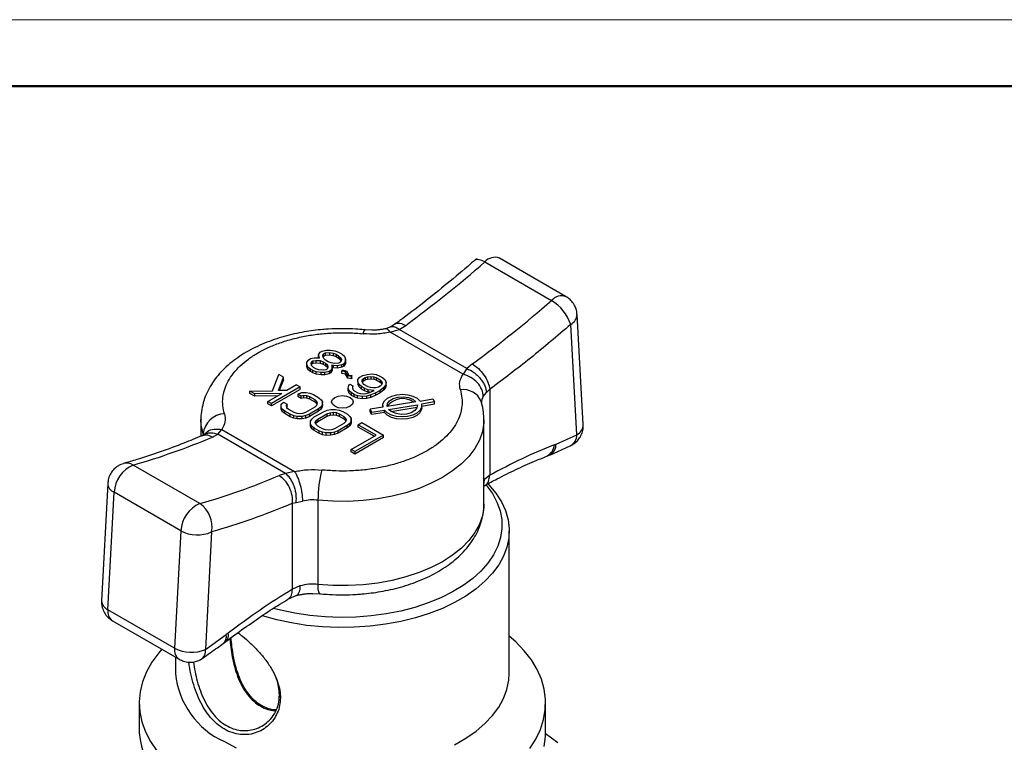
# Model space of a CAD drawing. Header units: millimetres. Extents: x 2470 to 2741, y 1563 to 1755.
# Tile 13 of 14: x 2606 to 2673, y 1705 to 1755. Entities that reach past the tile are written whole.
import ezdxf

# ---------------------------------------------------------------- set-up
doc = ezdxf.new("R2010")
doc.units = ezdxf.units.MM
doc.layers.add('1轮廓实线层', color=7, linetype='Continuous')
doc.layers.add('粗实线层', color=7, linetype='Continuous', lineweight=50)
doc.layers.add('细实线层', color=3, linetype='Continuous', lineweight=18)

msp = doc.modelspace()

# ---------------------------------------------------------------- linework, layer by layer
at = {"layer": '1轮廓实线层', "linetype": 'Continuous', "lineweight": 25}
for p, q in [((2643.283, 1735.816), (2638.687, 1738.469)), ((2637.677, 1738.208), (2642.274, 1735.555)), ((2644.455, 1727.007), (2644.031, 1734.601)), ((2629.889, 1733.51), (2629.434, 1733.533)), ((2631.204, 1733.747), (2630.824, 1733.61)), ((2631.153, 1733.371), (2631.774, 1733.56)), ((2631.476, 1733.917), (2631.201, 1733.745)), ((2631.774, 1733.56), (2632.221, 1733.839)), ((2636.442, 1730.865), (2631.774, 1733.56)), ((2644.018, 1726.311), (2643.594, 1733.905)), ((2636.171, 1730.474), (2631.153, 1733.371)), ((2625.41, 1731.309), (2625.538, 1731.478)), ((2625.538, 1731.478), (2625.664, 1731.551)), ((2625.664, 1731.551), (2625.915, 1731.601)), ((2625.915, 1731.601), (2626.165, 1731.602)), ((2626.165, 1731.602), (2626.29, 1731.579)), ((2626.211, 1731.819), (2626.339, 1731.988)), ((2626.25, 1731.651), (2626.211, 1731.819)), ((2626.211, 1731.656), (2626.211, 1731.819)), ((2626.226, 1731.591), (2626.211, 1731.656)), ((2626.29, 1731.579), (2626.25, 1731.651)), ((2626.25, 1731.586), (2626.25, 1731.651)), ((2626.339, 1731.988), (2626.465, 1732.061)), ((2626.465, 1732.061), (2626.759, 1732.135)), ((2626.501, 1731.7), (2626.545, 1731.869)), ((2626.581, 1731.557), (2626.501, 1731.7)), ((2626.53, 1731.648), (2626.545, 1731.706)), ((2626.545, 1731.869), (2626.672, 1731.942)), ((2626.545, 1731.869), (2626.545, 1731.706)), ((2626.545, 1731.706), (2626.672, 1731.779)), ((2626.704, 1731.437), (2626.581, 1731.557)), ((2626.672, 1731.942), (2626.964, 1731.968)), ((2626.672, 1731.942), (2626.672, 1731.779)), ((2626.672, 1731.779), (2626.964, 1731.805)), ((2626.759, 1732.135), (2627.009, 1732.137)), ((2626.964, 1731.968), (2627.213, 1731.921)), ((2626.964, 1731.968), (2626.964, 1731.805)), ((2626.964, 1731.805), (2627.213, 1731.758)), ((2627.009, 1732.137), (2627.341, 1732.091)), ((2627.213, 1731.921), (2627.42, 1731.85)), ((2627.213, 1731.921), (2627.213, 1731.758)), ((2627.213, 1731.758), (2627.42, 1731.687)), ((2627.341, 1732.091), (2627.59, 1731.996)), ((2627.42, 1731.85), (2627.585, 1731.755)), ((2627.42, 1731.85), (2627.42, 1731.687)), ((2627.42, 1731.687), (2627.585, 1731.592)), ((2627.585, 1731.755), (2627.708, 1731.636)), ((2627.585, 1731.755), (2627.585, 1731.592)), ((2627.585, 1731.592), (2627.708, 1731.472)), ((2627.59, 1731.996), (2627.837, 1731.853)), ((2627.708, 1731.636), (2627.789, 1731.492)), ((2627.708, 1731.636), (2627.708, 1731.472)), ((2627.708, 1731.472), (2627.76, 1731.381)), ((2627.789, 1731.492), (2627.744, 1731.323)), ((2627.837, 1731.853), (2628.001, 1731.71)), ((2628.001, 1731.71), (2628.081, 1731.518)), ((2628.081, 1731.518), (2628.079, 1731.373)), ((2628.081, 1731.354), (2628.081, 1731.518)), ((2625.407, 1731.164), (2625.41, 1731.309)), ((2625.487, 1730.972), (2625.407, 1731.164)), ((2625.407, 1731.001), (2625.407, 1731.164)), ((2625.487, 1730.809), (2625.407, 1731.001)), ((2625.651, 1730.829), (2625.487, 1730.972)), ((2625.487, 1730.809), (2625.487, 1730.972)), ((2625.651, 1730.666), (2625.487, 1730.809)), ((2625.816, 1730.734), (2625.651, 1730.829)), ((2625.651, 1730.666), (2625.651, 1730.829)), ((2625.7, 1731.238), (2625.744, 1731.359)), ((2625.739, 1731.07), (2625.7, 1731.238)), ((2625.723, 1731.138), (2625.744, 1731.196)), ((2625.862, 1730.951), (2625.739, 1731.07)), ((2625.744, 1731.359), (2625.828, 1731.408)), ((2625.744, 1731.359), (2625.744, 1731.196)), ((2625.744, 1731.196), (2625.828, 1731.244)), ((2625.828, 1731.408), (2626.037, 1731.433)), ((2625.828, 1731.408), (2625.828, 1731.244)), ((2625.828, 1731.244), (2626.037, 1731.27)), ((2626.027, 1730.855), (2625.862, 1730.951)), ((2626.234, 1730.784), (2626.027, 1730.855)), ((2626.037, 1731.433), (2626.329, 1731.411)), ((2626.037, 1731.433), (2626.037, 1731.27)), ((2626.037, 1731.27), (2626.329, 1731.247)), ((2626.329, 1731.411), (2626.536, 1731.34)), ((2626.329, 1731.411), (2626.329, 1731.247)), ((2626.329, 1731.247), (2626.536, 1731.176)), ((2626.536, 1731.34), (2626.701, 1731.244)), ((2626.536, 1731.34), (2626.536, 1731.176)), ((2626.536, 1731.176), (2626.701, 1731.081)), ((2626.701, 1731.244), (2626.824, 1731.125)), ((2626.701, 1731.244), (2626.701, 1731.081)), ((2626.701, 1731.081), (2626.824, 1730.962)), ((2626.869, 1731.342), (2626.704, 1731.437)), ((2626.818, 1730.836), (2626.734, 1730.787)), ((2626.862, 1730.957), (2626.818, 1730.836)), ((2626.824, 1731.125), (2626.862, 1730.957)), ((2626.824, 1730.962), (2626.824, 1731.125)), ((2626.824, 1730.962), (2626.839, 1730.893)), ((2627.076, 1731.271), (2626.869, 1731.342)), ((2627.153, 1730.886), (2627.067, 1730.741)), ((2627.326, 1731.224), (2627.076, 1731.271)), ((2627.24, 1731.079), (2627.115, 1731.103)), ((2627.115, 1731.103), (2627.155, 1731.031)), ((2627.155, 1731.031), (2627.153, 1730.886)), ((2627.153, 1730.723), (2627.153, 1730.886)), ((2627.155, 1730.867), (2627.153, 1730.723)), ((2627.155, 1730.867), (2627.155, 1731.031)), ((2627.24, 1730.916), (2627.155, 1730.932)), ((2627.531, 1731.057), (2627.24, 1731.079)), ((2627.24, 1730.916), (2627.24, 1731.079)), ((2627.531, 1730.894), (2627.24, 1730.916)), ((2627.618, 1731.25), (2627.326, 1731.224)), ((2627.824, 1731.131), (2627.531, 1731.057)), ((2627.531, 1730.894), (2627.531, 1731.057)), ((2627.824, 1730.968), (2627.531, 1730.894)), ((2627.744, 1731.323), (2627.618, 1731.25)), ((2627.95, 1731.204), (2627.824, 1731.131)), ((2627.824, 1730.968), (2627.824, 1731.131)), ((2627.95, 1731.041), (2627.824, 1730.968)), ((2628.079, 1731.373), (2627.95, 1731.204)), ((2628.079, 1731.21), (2627.95, 1731.041)), ((2627.95, 1731.041), (2627.95, 1731.204)), ((2628.079, 1731.21), (2628.079, 1731.373)), ((2628.081, 1731.354), (2628.079, 1731.21)), ((2636.442, 1730.865), (2636.171, 1730.474)), ((2636.817, 1731.186), (2636.442, 1730.865)), ((2623.034, 1729.345), (2623.471, 1730.455)), ((2623.451, 1729.348), (2623.801, 1730.264)), ((2623.801, 1730.264), (2623.471, 1730.455)), ((2623.801, 1730.101), (2623.801, 1730.264)), ((2625.816, 1730.57), (2625.651, 1730.666)), ((2626.064, 1730.639), (2625.816, 1730.734)), ((2625.816, 1730.57), (2625.816, 1730.734)), ((2626.064, 1730.476), (2625.816, 1730.57)), ((2626.397, 1730.593), (2626.064, 1730.639)), ((2626.064, 1730.476), (2626.064, 1730.639)), ((2626.397, 1730.43), (2626.064, 1730.476)), ((2626.525, 1730.762), (2626.234, 1730.784)), ((2626.647, 1730.594), (2626.397, 1730.593)), ((2626.397, 1730.43), (2626.397, 1730.593)), ((2626.647, 1730.431), (2626.397, 1730.43)), ((2626.734, 1730.787), (2626.525, 1730.762)), ((2626.94, 1730.668), (2626.647, 1730.594)), ((2626.647, 1730.431), (2626.647, 1730.594)), ((2626.94, 1730.505), (2626.647, 1730.431)), ((2627.067, 1730.741), (2626.94, 1730.668)), ((2626.94, 1730.668), (2626.94, 1730.505)), ((2627.067, 1730.578), (2626.94, 1730.505)), ((2627.067, 1730.578), (2627.067, 1730.741)), ((2627.153, 1730.723), (2627.067, 1730.578)), ((2627.816, 1730.698), (2627.859, 1730.77)), ((2628.065, 1730.651), (2627.816, 1730.698)), ((2627.816, 1730.534), (2627.816, 1730.698)), ((2628.065, 1730.488), (2627.816, 1730.534)), ((2627.859, 1730.77), (2628.15, 1730.7)), ((2628.227, 1730.363), (2628.065, 1730.651)), ((2628.065, 1730.488), (2628.065, 1730.651)), ((2628.227, 1730.2), (2628.065, 1730.488)), ((2628.15, 1730.7), (2628.311, 1730.412)), ((2628.476, 1730.317), (2628.227, 1730.363)), ((2628.227, 1730.2), (2628.227, 1730.363)), ((2628.476, 1730.153), (2628.227, 1730.2)), ((2628.311, 1730.412), (2628.519, 1730.389)), ((2628.519, 1730.389), (2628.476, 1730.317)), ((2628.476, 1730.153), (2628.476, 1730.317)), ((2628.519, 1730.226), (2628.476, 1730.153)), ((2628.519, 1730.226), (2628.519, 1730.389)), ((2628.931, 1730.103), (2629.059, 1730.272)), ((2629.059, 1730.272), (2629.269, 1730.394)), ((2629.222, 1730.081), (2629.307, 1730.177)), ((2629.269, 1730.394), (2629.563, 1730.468)), ((2629.307, 1730.177), (2629.434, 1730.25)), ((2629.307, 1730.014), (2629.307, 1730.177)), ((2629.434, 1730.25), (2629.601, 1730.3)), ((2629.434, 1730.25), (2629.434, 1730.087)), ((2629.434, 1730.087), (2629.601, 1730.136)), ((2629.563, 1730.468), (2629.855, 1730.494)), ((2629.601, 1730.3), (2629.81, 1730.325)), ((2629.601, 1730.3), (2629.601, 1730.136)), ((2629.601, 1730.136), (2629.81, 1730.162)), ((2629.81, 1730.325), (2630.018, 1730.302)), ((2629.81, 1730.325), (2629.81, 1730.162)), ((2629.81, 1730.162), (2630.018, 1730.139)), ((2629.855, 1730.494), (2630.187, 1730.447)), ((2630.018, 1730.302), (2630.184, 1730.255)), ((2630.018, 1730.302), (2630.018, 1730.139)), ((2630.018, 1730.139), (2630.184, 1730.092)), ((2630.184, 1730.255), (2630.473, 1730.088)), ((2630.184, 1730.255), (2630.184, 1730.092)), ((2630.187, 1730.447), (2630.436, 1730.353)), ((2630.436, 1730.353), (2630.642, 1730.234)), ((2630.642, 1730.234), (2630.806, 1730.09)), ((2624.956, 1729.598), (2622.976, 1728.455)), ((2623.801, 1730.101), (2623.513, 1729.348)), ((2624.708, 1729.74), (2624.034, 1729.351)), ((2624.708, 1729.74), (2624.956, 1729.598)), ((2624.956, 1729.434), (2624.956, 1729.598)), ((2628.253, 1729.521), (2628.298, 1729.69)), ((2628.333, 1729.329), (2628.253, 1729.521)), ((2628.253, 1729.358), (2628.253, 1729.521)), ((2628.298, 1729.69), (2628.383, 1729.787)), ((2628.383, 1729.787), (2628.589, 1729.668)), ((2628.589, 1729.668), (2628.545, 1729.547)), ((2628.545, 1729.547), (2628.585, 1729.427)), ((2628.589, 1729.504), (2628.574, 1729.461)), ((2628.589, 1729.504), (2628.589, 1729.668)), ((2628.928, 1729.959), (2628.931, 1730.103)), ((2629.008, 1729.767), (2628.928, 1729.959)), ((2628.928, 1729.959), (2628.928, 1729.795)), ((2629.008, 1729.603), (2628.928, 1729.795)), ((2629.172, 1729.623), (2629.008, 1729.767)), ((2629.008, 1729.603), (2629.008, 1729.767)), ((2629.172, 1729.46), (2629.008, 1729.603)), ((2629.378, 1729.504), (2629.172, 1729.623)), ((2629.172, 1729.46), (2629.172, 1729.623)), ((2629.378, 1729.341), (2629.172, 1729.46)), ((2629.22, 1729.984), (2629.222, 1730.081)), ((2629.26, 1729.864), (2629.22, 1729.984)), ((2629.222, 1730.081), (2629.222, 1729.979)), ((2629.237, 1729.934), (2629.307, 1730.014)), ((2629.341, 1729.769), (2629.26, 1729.864)), ((2629.307, 1730.014), (2629.434, 1730.087)), ((2629.63, 1729.602), (2629.341, 1729.769)), ((2629.627, 1729.409), (2629.378, 1729.504)), ((2629.378, 1729.341), (2629.378, 1729.504)), ((2629.796, 1729.555), (2629.63, 1729.602)), ((2630.004, 1729.532), (2629.796, 1729.555)), ((2630.171, 1729.533), (2630.004, 1729.532)), ((2630.338, 1729.582), (2630.171, 1729.533)), ((2630.184, 1730.092), (2630.473, 1729.925)), ((2630.465, 1729.655), (2630.338, 1729.582)), ((2630.713, 1729.56), (2630.459, 1729.366)), ((2630.55, 1729.752), (2630.465, 1729.655)), ((2630.473, 1730.088), (2630.554, 1729.993)), ((2630.473, 1730.088), (2630.473, 1729.925)), ((2630.473, 1729.925), (2630.554, 1729.829)), ((2630.594, 1729.872), (2630.55, 1729.752)), ((2630.554, 1729.993), (2630.594, 1729.872)), ((2630.554, 1729.993), (2630.554, 1729.829)), ((2630.554, 1729.829), (2630.566, 1729.795)), ((2630.841, 1729.73), (2630.713, 1729.56)), ((2630.841, 1729.566), (2630.713, 1729.397)), ((2630.713, 1729.397), (2630.713, 1729.56)), ((2630.806, 1730.09), (2630.886, 1729.898)), ((2630.886, 1729.898), (2630.841, 1729.73)), ((2630.886, 1729.735), (2630.841, 1729.566)), ((2630.841, 1729.566), (2630.841, 1729.73)), ((2630.886, 1729.735), (2630.886, 1729.898)), ((2637.801, 1729.228), (2638.02, 1729.442)), ((2638.02, 1729.442), (2638.02, 1723.526)), ((2621.491, 1729.312), (2623.034, 1729.345)), ((2621.821, 1729.121), (2621.491, 1729.312)), ((2621.491, 1729.149), (2621.491, 1729.312)), ((2621.821, 1728.958), (2621.491, 1729.149)), ((2623.697, 1729.157), (2621.821, 1729.121)), ((2621.821, 1728.958), (2621.821, 1729.121)), ((2623.405, 1728.988), (2621.821, 1728.958)), ((2622.728, 1728.597), (2623.697, 1729.157)), ((2624.956, 1729.434), (2622.976, 1728.291)), ((2624.034, 1729.351), (2623.451, 1729.348)), ((2624.78, 1729.115), (2625.032, 1729.213)), ((2625.028, 1728.972), (2624.78, 1729.115)), ((2624.78, 1729.115), (2624.78, 1728.952)), ((2625.028, 1728.809), (2624.78, 1728.952)), ((2625.195, 1729.022), (2625.028, 1728.972)), ((2625.028, 1728.809), (2625.028, 1728.972)), ((2625.195, 1728.858), (2625.028, 1728.809)), ((2625.032, 1729.213), (2625.366, 1729.215)), ((2625.403, 1728.999), (2625.195, 1729.022)), ((2625.195, 1728.858), (2625.195, 1729.022)), ((2625.403, 1728.835), (2625.195, 1728.858)), ((2625.366, 1729.215), (2625.615, 1729.168)), ((2625.61, 1728.928), (2625.403, 1728.999)), ((2625.403, 1728.835), (2625.403, 1728.999)), ((2625.61, 1728.764), (2625.403, 1728.835)), ((2625.982, 1728.713), (2625.61, 1728.928)), ((2625.61, 1728.764), (2625.61, 1728.928)), ((2625.982, 1728.55), (2625.61, 1728.764)), ((2625.615, 1729.168), (2625.863, 1729.074)), ((2625.863, 1729.074), (2626.234, 1728.859)), ((2626.234, 1728.859), (2626.399, 1728.716)), ((2628.333, 1729.166), (2628.253, 1729.358)), ((2628.497, 1729.186), (2628.333, 1729.329)), ((2628.333, 1729.166), (2628.333, 1729.329)), ((2628.497, 1729.023), (2628.333, 1729.166)), ((2628.662, 1729.091), (2628.497, 1729.186)), ((2628.497, 1729.023), (2628.497, 1729.186)), ((2628.662, 1728.927), (2628.497, 1729.023)), ((2628.585, 1729.427), (2628.667, 1729.331)), ((2628.911, 1728.996), (2628.662, 1729.091)), ((2628.662, 1728.927), (2628.662, 1729.091)), ((2628.911, 1728.833), (2628.662, 1728.927)), ((2628.667, 1729.331), (2628.914, 1729.188)), ((2629.243, 1728.95), (2628.911, 1728.996)), ((2628.911, 1728.833), (2628.911, 1728.996)), ((2629.243, 1728.787), (2628.911, 1728.833)), ((2628.914, 1729.188), (2629.08, 1729.141)), ((2629.08, 1729.141), (2629.288, 1729.119)), ((2629.535, 1728.976), (2629.243, 1728.95)), ((2629.243, 1728.787), (2629.243, 1728.95)), ((2629.535, 1728.812), (2629.243, 1728.787)), ((2629.288, 1729.119), (2629.497, 1729.144)), ((2629.627, 1729.246), (2629.378, 1729.341)), ((2629.497, 1729.144), (2629.664, 1729.193)), ((2629.828, 1729.05), (2629.535, 1728.976)), ((2629.535, 1728.812), (2629.535, 1728.976)), ((2629.828, 1728.886), (2629.535, 1728.812)), ((2630.043, 1729.364), (2629.627, 1729.409)), ((2629.627, 1729.246), (2629.627, 1729.409)), ((2629.758, 1729.232), (2629.627, 1729.246)), ((2629.664, 1729.193), (2629.958, 1729.315)), ((2630.165, 1729.196), (2629.828, 1729.05)), ((2629.828, 1728.886), (2629.828, 1729.05)), ((2630.165, 1729.033), (2629.828, 1728.886)), ((2629.958, 1729.315), (2630.043, 1729.364)), ((2630.459, 1729.366), (2630.165, 1729.196)), ((2630.459, 1729.203), (2630.165, 1729.033)), ((2630.165, 1729.033), (2630.165, 1729.196)), ((2630.713, 1729.397), (2630.459, 1729.203)), ((2630.459, 1729.203), (2630.459, 1729.366)), ((2633.215, 1728.631), (2634.095, 1728.776)), ((2634.095, 1728.776), (2634.197, 1728.571)), ((2637.569, 1728.936), (2637.801, 1729.228)), ((2622.976, 1728.455), (2622.728, 1728.597)), ((2622.728, 1728.434), (2622.728, 1728.597)), ((2622.976, 1728.291), (2622.728, 1728.434)), ((2622.976, 1728.291), (2622.976, 1728.455)), ((2623.638, 1728.218), (2623.642, 1728.411)), ((2623.719, 1728.074), (2623.638, 1728.218)), ((2623.638, 1728.055), (2623.638, 1728.218)), ((2623.642, 1728.411), (2623.811, 1728.556)), ((2623.811, 1728.556), (2624.059, 1728.413)), ((2624.059, 1728.413), (2623.974, 1728.316)), ((2623.974, 1728.316), (2624.013, 1728.196)), ((2624.059, 1728.25), (2624.013, 1728.197)), ((2624.013, 1728.196), (2624.136, 1728.077)), ((2624.059, 1728.25), (2624.059, 1728.413)), ((2625.341, 1727.867), (2625.973, 1728.232)), ((2626.22, 1728.089), (2625.588, 1727.725)), ((2625.973, 1728.232), (2626.1, 1728.353)), ((2626.105, 1728.594), (2625.982, 1728.713)), ((2625.982, 1728.55), (2625.982, 1728.713)), ((2626.105, 1728.431), (2625.982, 1728.55)), ((2626.1, 1728.353), (2626.144, 1728.474)), ((2626.144, 1728.474), (2626.105, 1728.594)), ((2626.105, 1728.431), (2626.105, 1728.594)), ((2626.116, 1728.396), (2626.105, 1728.431)), ((2626.39, 1728.235), (2626.22, 1728.089)), ((2626.22, 1727.926), (2626.22, 1728.089)), ((2626.476, 1728.38), (2626.39, 1728.235)), ((2626.39, 1728.071), (2626.39, 1728.235)), ((2626.476, 1728.216), (2626.39, 1728.071)), ((2626.399, 1728.716), (2626.479, 1728.572)), ((2626.479, 1728.572), (2626.476, 1728.38)), ((2626.479, 1728.409), (2626.476, 1728.216)), ((2626.476, 1728.216), (2626.476, 1728.38)), ((2626.479, 1728.409), (2626.479, 1728.572)), ((2630.649, 1728.208), (2629.768, 1728.063)), ((2630.636, 1728.317), (2630.636, 1728.206)), ((2632.923, 1728.583), (2630.941, 1728.256)), ((2631.042, 1728.051), (2633.025, 1728.378)), ((2631.202, 1727.914), (2633.014, 1728.213)), ((2633.025, 1728.256), (2633.025, 1728.378)), ((2634.197, 1728.571), (2633.316, 1728.426)), ((2634.197, 1728.408), (2633.33, 1728.265)), ((2633.33, 1728.154), (2633.33, 1728.317)), ((2634.197, 1728.408), (2634.197, 1728.571)), ((2623.719, 1727.911), (2623.638, 1728.055)), ((2623.883, 1727.931), (2623.719, 1728.074)), ((2623.719, 1727.911), (2623.719, 1728.074)), ((2623.883, 1727.767), (2623.719, 1727.911)), ((2624.255, 1727.716), (2623.883, 1727.931)), ((2623.883, 1727.767), (2623.883, 1727.931)), ((2624.255, 1727.553), (2623.883, 1727.767)), ((2624.136, 1728.077), (2624.507, 1727.862)), ((2624.503, 1727.622), (2624.255, 1727.716)), ((2624.255, 1727.553), (2624.255, 1727.716)), ((2624.503, 1727.458), (2624.255, 1727.553)), ((2624.752, 1727.575), (2624.503, 1727.622)), ((2624.503, 1727.458), (2624.503, 1727.622)), ((2624.752, 1727.412), (2624.503, 1727.458)), ((2624.507, 1727.862), (2624.714, 1727.791)), ((2624.714, 1727.791), (2624.922, 1727.769)), ((2625.086, 1727.577), (2624.752, 1727.575)), ((2624.752, 1727.412), (2624.752, 1727.575)), ((2625.086, 1727.414), (2624.752, 1727.412)), ((2624.922, 1727.769), (2625.131, 1727.794)), ((2625.337, 1727.627), (2625.086, 1727.577)), ((2625.086, 1727.414), (2625.086, 1727.577)), ((2625.337, 1727.463), (2625.086, 1727.414)), ((2625.131, 1727.794), (2625.341, 1727.867)), ((2625.588, 1727.725), (2625.337, 1727.627)), ((2625.337, 1727.463), (2625.337, 1727.627)), ((2625.588, 1727.561), (2625.337, 1727.463)), ((2626.22, 1727.926), (2625.588, 1727.561)), ((2625.588, 1727.561), (2625.588, 1727.725)), ((2625.749, 1727.389), (2625.918, 1727.534)), ((2625.918, 1727.534), (2626.55, 1727.899)), ((2626.166, 1727.391), (2626.798, 1727.756)), ((2626.166, 1727.228), (2626.798, 1727.593)), ((2626.39, 1728.071), (2626.22, 1727.926)), ((2626.55, 1727.899), (2626.802, 1727.997)), ((2626.798, 1727.756), (2627.008, 1727.829)), ((2626.798, 1727.756), (2626.798, 1727.593)), ((2626.798, 1727.593), (2627.008, 1727.666)), ((2626.802, 1727.997), (2627.053, 1728.046)), ((2627.008, 1727.829), (2627.216, 1727.855)), ((2627.008, 1727.829), (2627.008, 1727.666)), ((2627.008, 1727.666), (2627.216, 1727.691)), ((2627.053, 1728.046), (2627.387, 1728.048)), ((2627.216, 1727.855), (2627.424, 1727.832)), ((2627.216, 1727.855), (2627.216, 1727.691)), ((2627.216, 1727.691), (2627.424, 1727.669)), ((2627.387, 1728.048), (2627.636, 1728.002)), ((2627.424, 1727.832), (2627.632, 1727.761)), ((2627.424, 1727.832), (2627.424, 1727.669)), ((2627.424, 1727.669), (2627.632, 1727.598)), ((2627.632, 1727.761), (2627.962, 1727.571)), ((2627.632, 1727.761), (2627.632, 1727.598)), ((2627.632, 1727.598), (2627.962, 1727.407)), ((2627.636, 1728.002), (2627.884, 1727.907)), ((2627.884, 1727.907), (2628.214, 1727.716)), ((2627.962, 1727.571), (2628.084, 1727.451)), ((2627.962, 1727.571), (2627.962, 1727.407)), ((2627.962, 1727.407), (2628.084, 1727.288)), ((2628.084, 1727.451), (2628.124, 1727.331)), ((2628.084, 1727.451), (2628.084, 1727.288)), ((2628.214, 1727.716), (2628.378, 1727.573)), ((2628.378, 1727.573), (2628.459, 1727.429)), ((2628.459, 1727.429), (2628.456, 1727.237)), ((2628.459, 1727.266), (2628.459, 1727.429)), ((2629.768, 1728.063), (2629.87, 1727.857)), ((2629.768, 1727.899), (2629.768, 1728.063)), ((2629.87, 1727.694), (2629.768, 1727.899)), ((2629.87, 1727.857), (2630.751, 1728.003)), ((2629.87, 1727.694), (2629.87, 1727.857)), ((2630.751, 1727.839), (2629.87, 1727.694)), ((2630.751, 1727.839), (2630.751, 1728.003)), ((2618.111, 1727.349), (2618.111, 1726.216)), ((2625.66, 1727.051), (2625.663, 1727.244)), ((2625.74, 1726.907), (2625.66, 1727.051)), ((2625.66, 1726.888), (2625.66, 1727.051)), ((2625.74, 1726.744), (2625.66, 1726.888)), ((2625.663, 1727.244), (2625.749, 1727.389)), ((2625.904, 1726.764), (2625.74, 1726.907)), ((2625.74, 1726.744), (2625.74, 1726.907)), ((2625.904, 1726.601), (2625.74, 1726.744)), ((2626.234, 1726.573), (2625.904, 1726.764)), ((2625.904, 1726.601), (2625.904, 1726.764)), ((2625.995, 1727.15), (2626.039, 1727.27)), ((2626.034, 1727.029), (2625.995, 1727.15)), ((2626.023, 1727.064), (2626.039, 1727.107)), ((2626.157, 1726.91), (2626.034, 1727.029)), ((2626.039, 1727.27), (2626.166, 1727.391)), ((2626.039, 1727.27), (2626.039, 1727.107)), ((2626.039, 1727.107), (2626.166, 1727.228)), ((2626.487, 1726.719), (2626.157, 1726.91)), ((2626.166, 1727.391), (2626.166, 1727.228)), ((2627.321, 1726.724), (2627.111, 1726.651)), ((2627.953, 1727.089), (2627.321, 1726.724)), ((2628.2, 1726.946), (2627.568, 1726.582)), ((2628.2, 1726.783), (2627.568, 1726.418)), ((2628.08, 1727.21), (2627.953, 1727.089)), ((2628.124, 1727.331), (2628.08, 1727.21)), ((2628.084, 1727.288), (2628.096, 1727.253)), ((2628.37, 1727.092), (2628.2, 1726.946)), ((2628.2, 1726.783), (2628.2, 1726.946)), ((2628.37, 1726.928), (2628.2, 1726.783)), ((2628.456, 1727.237), (2628.37, 1727.092)), ((2628.37, 1726.928), (2628.37, 1727.092)), ((2628.456, 1727.073), (2628.37, 1726.928)), ((2628.459, 1727.266), (2628.456, 1727.073)), ((2628.456, 1727.073), (2628.456, 1727.237)), ((2628.952, 1726.999), (2629.204, 1727.145)), ((2630.189, 1726.285), (2628.952, 1726.999)), ((2628.952, 1726.836), (2628.952, 1726.999)), ((2630.047, 1726.203), (2628.952, 1726.836)), ((2629.204, 1727.145), (2630.689, 1726.288)), ((2637.611, 1721.55), (2637.611, 1727.349)), ((2618.337, 1726.318), (2618.18, 1726.238)), ((2618.257, 1726.277), (2618.257, 1726.377)), ((2618.905, 1726.152), (2619.28, 1726.347)), ((2619.28, 1726.347), (2619.551, 1726.673)), ((2623.948, 1723.653), (2619.28, 1726.347)), ((2619.551, 1726.673), (2624.569, 1723.776)), ((2626.234, 1726.41), (2625.904, 1726.601)), ((2626.483, 1726.479), (2626.234, 1726.573)), ((2626.234, 1726.573), (2626.234, 1726.41)), ((2626.483, 1726.315), (2626.234, 1726.41)), ((2626.732, 1726.432), (2626.483, 1726.479)), ((2626.483, 1726.315), (2626.483, 1726.479)), ((2626.732, 1726.269), (2626.483, 1726.315)), ((2626.694, 1726.648), (2626.487, 1726.719)), ((2626.902, 1726.626), (2626.694, 1726.648)), ((2627.066, 1726.434), (2626.732, 1726.432)), ((2626.732, 1726.269), (2626.732, 1726.432)), ((2627.066, 1726.271), (2626.732, 1726.269)), ((2627.111, 1726.651), (2626.902, 1726.626)), ((2627.317, 1726.484), (2627.066, 1726.434)), ((2627.066, 1726.271), (2627.066, 1726.434)), ((2627.317, 1726.32), (2627.066, 1726.271)), ((2627.568, 1726.582), (2627.317, 1726.484)), ((2627.317, 1726.32), (2627.317, 1726.484)), ((2627.568, 1726.418), (2627.317, 1726.32)), ((2627.568, 1726.418), (2627.568, 1726.582)), ((2628.462, 1725.288), (2630.189, 1726.285)), ((2630.689, 1726.288), (2628.709, 1725.145)), ((2630.689, 1726.124), (2628.709, 1724.981)), ((2630.689, 1726.124), (2630.689, 1726.288)), ((2642.586, 1725.672), (2644.018, 1726.311)), ((2642.145, 1724.913), (2643.559, 1725.543)), ((2642.456, 1725.617), (2642.586, 1725.672)), ((2628.709, 1725.145), (2628.462, 1725.288)), ((2628.462, 1725.124), (2628.462, 1725.288)), ((2628.709, 1724.981), (2628.462, 1725.124)), ((2628.709, 1725.145), (2628.709, 1724.981)), ((2642.035, 1724.879), (2642.145, 1724.923)), ((2618.044, 1721.567), (2613.448, 1724.221)), ((2623.948, 1723.653), (2623.501, 1723.498)), ((2624.569, 1723.776), (2623.948, 1723.653)), ((2638.02, 1723.526), (2637.647, 1723.238)), ((2611.69, 1722.962), (2611.266, 1714.878)), ((2637.647, 1723.238), (2637.611, 1723.194)), ((2637.611, 1722.777), (2637.685, 1722.825)), ((2611.705, 1714.265), (2612.13, 1722.348)), ((2616.726, 1719.695), (2612.13, 1722.348)), ((2624.419, 1721.59), (2624.679, 1721.653)), ((2624.419, 1715.674), (2624.419, 1721.59)), ((2624.679, 1721.653), (2625.111, 1721.744)), ((2626.178, 1721.805), (2626.178, 1716.006)), ((2616.726, 1719.695), (2616.302, 1711.611)), ((2618.845, 1719.618), (2618.421, 1711.534)), ((2639.361, 1709.873), (2639.361, 1719.672)), ((2624.937, 1715.901), (2624.419, 1715.674)), ((2624.135, 1715.003), (2624.684, 1715.235)), ((2625.833, 1715.389), (2626.287, 1715.366)), ((2616.302, 1711.611), (2611.705, 1714.265)), ((2612.014, 1713.5), (2616.61, 1710.847)), ((2618.421, 1711.534), (2619.853, 1712.548)), ((2619.983, 1712.643), (2619.853, 1712.548)), ((2619.65, 1711.939), (2619.83, 1712.067)), ((2616.361, 1710.991), (2616.361, 1709.873)), ((2618.064, 1710.821), (2618.23, 1710.927)), ((2613.861, 1707.832), (2613.861, 1705.791)), ((2623.522, 1708.389), (2623.589, 1708.201)), ((2641.861, 1705.791), (2641.861, 1707.832)), ((2642.714, 1705.087), (2641.823, 1705.745))]:
    msp.add_line(p, q, dxfattribs=at)
at = {"layer": '1轮廓实线层', "linetype": 'Continuous', "lineweight": 25, "flags": 128}
for points in [[(2637.677, 1738.208), (2637.475, 1738.308), (2637.291, 1738.363), (2637.132, 1738.373), (2637.003, 1738.337), (2636.955, 1738.304)], [(2629.285, 1733.265), (2629.335, 1733.408), (2629.384, 1733.498), (2629.428, 1733.532), (2629.435, 1733.532)], [(2628.391, 1728.267), (2628.148, 1728.174), (2627.861, 1728.141), (2627.574, 1728.174), (2627.33, 1728.267), (2627.168, 1728.408), (2627.111, 1728.574), (2627.168, 1728.739), (2627.33, 1728.88), (2627.574, 1728.974), (2627.861, 1729.007), (2628.148, 1728.974), (2628.391, 1728.88), (2628.554, 1728.739), (2628.611, 1728.574), (2628.554, 1728.408), (2628.391, 1728.267)], [(2630.649, 1728.208), (2630.65, 1728.43), (2630.76, 1728.643), (2630.969, 1728.829), (2631.262, 1728.974), (2631.613, 1729.065), (2631.994, 1729.094), (2632.374, 1729.061), (2632.722, 1728.967), (2633.01, 1728.819), (2633.215, 1728.631)], [(2630.941, 1728.256), (2630.967, 1728.465), (2631.116, 1728.656), (2631.368, 1728.807), (2631.695, 1728.898), (2632.056, 1728.92), (2632.408, 1728.869), (2632.709, 1728.752), (2632.923, 1728.583)], [(2633.316, 1728.426), (2633.315, 1728.204), (2633.205, 1727.991), (2632.996, 1727.805), (2632.704, 1727.66), (2632.353, 1727.569), (2631.971, 1727.539), (2631.591, 1727.573), (2631.243, 1727.667), (2630.955, 1727.814), (2630.751, 1728.003)], [(2633.33, 1728.154), (2633.315, 1728.04), (2633.205, 1727.827), (2632.996, 1727.641), (2632.704, 1727.497), (2632.353, 1727.406), (2631.971, 1727.376), (2631.591, 1727.409), (2631.243, 1727.504), (2630.955, 1727.651), (2630.751, 1727.839)], [(2633.025, 1728.378), (2632.998, 1728.169), (2632.849, 1727.977), (2632.597, 1727.827), (2632.27, 1727.735), (2631.909, 1727.714), (2631.557, 1727.764), (2631.256, 1727.881), (2631.042, 1728.051)], [(2618.257, 1726.377), (2618.133, 1726.973), (2618.111, 1727.357)], [(2637.611, 1727.341), (2637.603, 1727.126), (2637.507, 1726.529), (2637.301, 1725.942), (2636.988, 1725.37), (2636.572, 1724.821), (2636.057, 1724.3), (2635.449, 1723.815), (2634.755, 1723.369), (2633.983, 1722.968), (2633.141, 1722.617), (2632.24, 1722.32), (2631.289, 1722.08), (2630.299, 1721.899), (2629.281, 1721.78), (2628.247, 1721.725), (2627.209, 1721.733), (2626.178, 1721.805)], [(2618.257, 1726.377), (2618.276, 1726.3), (2618.276, 1726.299)], [(2637.89, 1722.92), (2637.954, 1722.853), (2638.432, 1722.285), (2638.815, 1721.693), (2639.098, 1721.083), (2639.279, 1720.46), (2639.357, 1719.83), (2639.331, 1719.198), (2639.202, 1718.571), (2638.969, 1717.954), (2638.636, 1717.352), (2638.205, 1716.771), (2637.68, 1716.217), (2637.067, 1715.693), (2636.37, 1715.206), (2635.596, 1714.759), (2634.752, 1714.357), (2633.846, 1714.003), (2632.886, 1713.7), (2631.88, 1713.452), (2630.837, 1713.259), (2629.768, 1713.125), (2628.681, 1713.05), (2627.587, 1713.035), (2626.495, 1713.08), (2625.416, 1713.185), (2624.359, 1713.348), (2623.334, 1713.569), (2622.349, 1713.845), (2622.337, 1713.849)], [(2637.755, 1722.855), (2637.78, 1722.825), (2638.192, 1722.26), (2638.509, 1721.674), (2638.725, 1721.073), (2638.841, 1720.464), (2638.854, 1719.85), (2638.764, 1719.239), (2638.572, 1718.635), (2638.281, 1718.045), (2637.892, 1717.474), (2637.409, 1716.927), (2636.837, 1716.41), (2636.182, 1715.927), (2635.449, 1715.483), (2634.645, 1715.081), (2633.777, 1714.727), (2632.855, 1714.422), (2631.885, 1714.17), (2630.879, 1713.974), (2629.844, 1713.834), (2628.79, 1713.753), (2627.728, 1713.73), (2626.667, 1713.767), (2625.617, 1713.863), (2624.588, 1714.017), (2623.59, 1714.228), (2623.114, 1714.352)], [(2637.611, 1722.967), (2637.621, 1723.006), (2637.647, 1723.238)], [(2637.611, 1721.55), (2637.603, 1721.327), (2637.507, 1720.73), (2637.301, 1720.143), (2636.988, 1719.571), (2636.572, 1719.022), (2636.057, 1718.502), (2635.449, 1718.016), (2634.755, 1717.57), (2633.983, 1717.169), (2633.141, 1716.818), (2632.24, 1716.521), (2631.289, 1716.281), (2630.299, 1716.1), (2629.281, 1715.981), (2628.247, 1715.926), (2627.209, 1715.934), (2626.178, 1716.006)], [(2624.937, 1715.901), (2624.924, 1715.677), (2624.885, 1715.491), (2624.823, 1715.351), (2624.74, 1715.261), (2624.682, 1715.234)], [(2640.766, 1704.699), (2641.185, 1705.351), (2641.505, 1706.021), (2641.724, 1706.705), (2641.841, 1707.397), (2641.853, 1708.093), (2641.763, 1708.786), (2641.569, 1709.473), (2641.274, 1710.147), (2640.88, 1710.804), (2640.389, 1711.439), (2639.806, 1712.047), (2639.361, 1712.441)], [(2615.417, 1711.536), (2615.201, 1711.283), (2614.734, 1710.642), (2614.364, 1709.98), (2614.094, 1709.302), (2613.926, 1708.613), (2613.862, 1707.919), (2613.9, 1707.224), (2614.043, 1706.533), (2614.287, 1705.852), (2614.632, 1705.186), (2615.075, 1704.539)], [(2635.596, 1704.961), (2636.37, 1705.408), (2637.067, 1705.895), (2637.68, 1706.418), (2638.205, 1706.973), (2638.636, 1707.553), (2638.969, 1708.155), (2639.202, 1708.772), (2639.331, 1709.4), (2639.361, 1709.873)], [(2641.763, 1704.836), (2641.853, 1705.53), (2641.861, 1705.791)], [(2619.729, 1705.179), (2620.539, 1704.754)]]:
    msp.add_lwpolyline(points, dxfattribs=at)
at = {"layer": '1轮廓实线层', "linetype": 'Continuous', "lineweight": 25}
for centre, radius, start, end in [((2638.364, 1737.637), 0.893, 68.79285, 140.23852), ((2581.72, 1802.504), 85.236, 306.33355, 311.03375), ((2586.316, 1799.85), 85.236, 306.33355, 311.03375), ((2642.97, 1734.947), 0.924, 70.17516, 138.87845), ((2640.704, 1732.946), 3.044, 18.35788, 58.9729), ((2643.222, 1734.623), 0.809, 297.34249, 358.36872), ((2632.01, 1727.483), 1.312, 54.94052, 143.79148), ((2636.212, 1728.104), 1.311, 22.54836, 99.87513), ((2638.178, 1728.509), 0.744, 144.93041, 179.19858), ((2619.793, 1726.208), 1.545, 92.15297, 173.70017), ((2643.666, 1727.017), 0.789, 296.48442, 359.26631), ((2600.053, 1770.746), 48.415, 286.06145, 292.91555), ((2643.145, 1726.318), 0.873, 298.35267, 359.56218), ((2641.542, 1725.656), 0.915, 295.78677, 357.56757), ((2641.728, 1725.668), 0.858, 299.20538, 0.26216), ((2614.313, 1722.211), 2.188, 113.2936, 176.40658), ((2612.992, 1723.504), 0.849, 57.53666, 104.80963), ((2604.649, 1768.093), 48.415, 286.06145, 292.91555), ((2634.662, 1721.803), 8.484, 165.81, 179.98642), ((2612.382, 1722.993), 0.692, 182.51985, 248.6152), ((2618.909, 1719.558), 2.188, 113.2936, 176.40652), ((2616.957, 1719.981), 1.923, 349.10326, 55.56801), ((2625.834, 1718.44), 3.383, 84.15621, 102.34386), ((2617.866, 1721.854), 2.442, 242.1655, 293.64086), ((2625.833, 1712.698), 3.326, 84.04302, 105.63927), ((2627.138, 1715.839), 0.975, 170.16987, 209.03683), ((2611.98, 1714.926), 0.716, 183.81512, 247.41494), ((2612.483, 1714.134), 0.788, 170.46232, 233.51627), ((2619.231, 1712.41), 0.637, 311.19317, 12.53791), ((2619.424, 1712.479), 0.582, 314.22994, 16.39484), ((2617.078, 1711.481), 0.788, 170.44817, 233.65704), ((2617.442, 1713.771), 2.442, 242.1653, 293.64094), ((2617.814, 1711.389), 0.624, 312.16852, 13.46334), ((2622.084, 1710.424), 5.75, 185.49936, 245.82078), ((2620.785, 1706.431), 6.954, 185.28046, 246.03968)]:
    msp.add_arc(centre, radius, start, end, dxfattribs=at)
for points, knots in [([(2636.952, 1738.306), (2636.867, 1738.231), (2636.249, 1737.684), (2635.085, 1736.716), (2633.462, 1735.414), (2632.257, 1734.484), (2631.592, 1734.006), (2631.475, 1733.922)], [0, 0, 0, 0, 0.0475324, 0.3433143, 0.6397262, 0.9366744, 1, 1, 1, 1]), ([(2637.14, 1738.441), (2637.074, 1738.401), (2637.007, 1738.36), (2636.954, 1738.303), (2636.953, 1738.301)], [0, 0, 0, 0, 0.974447, 1, 1, 1, 1]), ([(2643.834, 1735.265), (2643.764, 1735.369), (2643.664, 1735.516), (2643.471, 1735.695), (2643.355, 1735.769), (2643.283, 1735.815)], [0, 0, 0, 0, 0.475638, 0.67588, 1, 1, 1, 1]), ([(2644.026, 1734.599), (2644.026, 1734.627), (2644.026, 1734.728), (2643.984, 1734.915), (2643.918, 1735.11), (2643.854, 1735.226), (2643.834, 1735.265)], [0, 0, 0, 0, 0.121415, 0.432863, 0.81163, 1, 1, 1, 1]), ([(2627.861, 1733.611), (2627.541, 1733.606), (2627.091, 1733.599), (2626.43, 1733.549), (2625.868, 1733.489), (2625.209, 1733.39), (2624.532, 1733.255), (2623.842, 1733.081), (2623.156, 1732.868), (2622.484, 1732.615), (2621.835, 1732.322), (2621.216, 1731.99), (2620.635, 1731.619), (2620.099, 1731.21), (2619.613, 1730.763), (2619.184, 1730.282), (2618.819, 1729.768), (2618.522, 1729.224), (2618.298, 1728.654), (2618.161, 1728.061), (2618.101, 1727.624), (2618.115, 1727.39), (2618.117, 1727.359)], [0, 0, 0, 0, 0.064737, 0.09116, 0.134899, 0.180168, 0.228582, 0.278934, 0.33076, 0.383697, 0.437504, 0.492006, 0.547064, 0.602518, 0.658192, 0.713908, 0.769506, 0.824904, 0.880169, 0.935552, 0.991491, 1, 1, 1, 1]), ([(2629.435, 1733.531), (2629.4, 1733.535), (2629.184, 1733.56), (2628.659, 1733.597), (2628.168, 1733.606), (2627.861, 1733.611)], [0, 0, 0, 0, 0.068636, 0.416671, 1, 1, 1, 1]), ([(2630.823, 1733.612), (2630.79, 1733.604), (2630.686, 1733.578), (2630.486, 1733.548), (2630.207, 1733.516), (2630.003, 1733.512), (2629.889, 1733.51)], [0, 0, 0, 0, 0.115864, 0.369939, 0.645799, 1, 1, 1, 1]), ([(2631.153, 1733.371), (2631.08, 1733.465), (2630.96, 1733.621), (2630.866, 1733.595), (2630.829, 1733.584)], [0, 0, 0, 0, 0.601477, 1, 1, 1, 1]), ([(2631.203, 1733.744), (2631.239, 1733.758), (2631.313, 1733.786), (2631.499, 1733.756), (2631.666, 1733.637), (2631.774, 1733.56)], [0, 0, 0, 0, 0.248016, 0.511519, 1, 1, 1, 1]), ([(2631.487, 1733.908), (2631.495, 1733.919), (2631.562, 1734.012), (2631.819, 1734.019), (2632.087, 1733.899), (2632.221, 1733.839)], [0, 0, 0, 0, 0.065073, 0.532537, 1, 1, 1, 1]), ([(2619.735, 1727.752), (2619.689, 1727.938), (2619.599, 1728.309), (2619.609, 1728.879), (2619.73, 1729.449), (2619.975, 1730.012), (2620.335, 1730.554), (2620.802, 1731.061), (2621.365, 1731.528), (2622.014, 1731.949), (2622.743, 1732.324), (2623.552, 1732.648), (2624.431, 1732.918), (2625.37, 1733.126), (2626.345, 1733.268), (2627.332, 1733.337), (2628.319, 1733.343), (2628.963, 1733.291), (2629.285, 1733.265)], [0, 0, 0, 0, 0.061598, 0.12318, 0.186607, 0.25, 0.313426, 0.37682, 0.438426, 0.5, 0.561607, 0.62318, 0.686607, 0.75, 0.813426, 0.87682, 0.938418, 1, 1, 1, 1]), ([(2636.442, 1730.865), (2636.599, 1730.789), (2636.842, 1730.672), (2637.147, 1730.415), (2637.362, 1730.187), (2637.541, 1729.939), (2637.723, 1729.61), (2637.77, 1729.378), (2637.801, 1729.228)], [0, 0, 0, 0, 0.239159, 0.368169, 0.5, 0.631831, 0.760841, 1, 1, 1, 1]), ([(2635.987, 1729.396), (2636.032, 1729.21), (2636.123, 1728.838), (2636.112, 1728.268), (2635.992, 1727.698), (2635.747, 1727.135), (2635.387, 1726.594), (2634.919, 1726.086), (2634.356, 1725.619), (2633.708, 1725.198), (2632.978, 1724.824), (2632.169, 1724.499), (2631.29, 1724.229), (2630.352, 1724.021), (2629.377, 1723.88), (2628.389, 1723.81), (2627.402, 1723.804), (2626.759, 1723.856), (2626.437, 1723.882)], [0, 0, 0, 0, 0.061598, 0.12318, 0.186607, 0.25, 0.313426, 0.37682, 0.438426, 0.5, 0.561607, 0.62318, 0.686607, 0.75, 0.813426, 0.87682, 0.938418, 1, 1, 1, 1]), ([(2637.605, 1727.338), (2637.6, 1727.515), (2637.589, 1727.906), (2637.516, 1728.333), (2637.428, 1728.571), (2637.415, 1728.605)], [0, 0, 0, 0, 0.413125, 0.913959, 1, 1, 1, 1]), ([(2643.755, 1725.652), (2643.817, 1725.696), (2643.967, 1725.799), (2644.176, 1726.026), (2644.352, 1726.334), (2644.456, 1726.675), (2644.451, 1726.903), (2644.449, 1727.007)], [0, 0, 0, 0, 0.142632, 0.341706, 0.573464, 0.806138, 1, 1, 1, 1]), ([(2618.181, 1726.245), (2617.768, 1726.072), (2616.806, 1725.67), (2615.308, 1725.123), (2613.919, 1724.656), (2613.081, 1724.42), (2612.778, 1724.334)], [0, 0, 0, 0, 0.226637, 0.527676, 0.829108, 1, 1, 1, 1]), ([(2618.905, 1726.152), (2618.762, 1726.216), (2618.491, 1726.338), (2618.26, 1726.254), (2618.151, 1726.213)], [0, 0, 0, 0, 0.526633, 1, 1, 1, 1]), ([(2618.339, 1726.314), (2618.348, 1726.322), (2618.416, 1726.378), (2618.577, 1726.429), (2618.878, 1726.474), (2619.122, 1726.397), (2619.28, 1726.347)], [0, 0, 0, 0, 0.037643, 0.291364, 0.539668, 1, 1, 1, 1]), ([(2618.372, 1726.33), (2618.43, 1726.403), (2618.579, 1726.595), (2619.006, 1726.737), (2619.369, 1726.695), (2619.551, 1726.673)], [0, 0, 0, 0, 0.23812, 0.61906, 1, 1, 1, 1]), ([(2643.557, 1725.557), (2643.591, 1725.569), (2643.66, 1725.593), (2643.723, 1725.633), (2643.754, 1725.652)], [0, 0, 0, 0, 0.490906, 1, 1, 1, 1]), ([(2637.682, 1722.817), (2637.959, 1722.97), (2638.672, 1723.363), (2639.815, 1723.921), (2640.958, 1724.441), (2641.664, 1724.716), (2641.942, 1724.825)], [0, 0, 0, 0, 0.193789, 0.497613, 0.801844, 1, 1, 1, 1]), ([(2612.485, 1724.208), (2612.419, 1724.169), (2612.262, 1724.076), (2612.038, 1723.865), (2611.84, 1723.571), (2611.717, 1723.256), (2611.705, 1723.047), (2611.7, 1722.962)], [0, 0, 0, 0, 0.1491319, 0.3535007, 0.5933869, 0.8343279, 1, 1, 1, 1]), ([(2612.776, 1724.317), (2612.712, 1724.3), (2612.611, 1724.273), (2612.519, 1724.226), (2612.485, 1724.208)], [0, 0, 0, 0, 0.634133, 1, 1, 1, 1]), ([(2624.679, 1721.653), (2624.687, 1721.825), (2624.698, 1722.091), (2624.623, 1722.482), (2624.533, 1722.782), (2624.411, 1723.062), (2624.224, 1723.388), (2624.056, 1723.548), (2623.948, 1723.653)], [0, 0, 0, 0, 0.239158, 0.368169, 0.5, 0.631831, 0.760841, 1, 1, 1, 1]), ([(2637.681, 1722.827), (2637.685, 1722.828), (2637.805, 1722.851), (2637.957, 1723.081), (2637.999, 1723.378), (2638.02, 1723.526)], [0, 0, 0, 0, 0.014556, 0.507278, 1, 1, 1, 1]), ([(2627.861, 1715.287), (2628.18, 1715.293), (2628.63, 1715.3), (2629.291, 1715.35), (2629.853, 1715.41), (2630.512, 1715.509), (2631.19, 1715.644), (2631.879, 1715.817), (2632.565, 1716.03), (2633.238, 1716.283), (2633.887, 1716.576), (2634.505, 1716.908), (2635.086, 1717.28), (2635.623, 1717.689), (2636.109, 1718.135), (2636.537, 1718.617), (2636.903, 1719.131), (2637.199, 1719.675), (2637.423, 1720.245), (2637.56, 1720.838), (2637.62, 1721.274), (2637.607, 1721.508), (2637.605, 1721.539)], [0, 0, 0, 0, 0.064737, 0.09116, 0.134899, 0.180168, 0.228582, 0.278934, 0.33076, 0.383697, 0.437504, 0.492006, 0.547064, 0.602518, 0.658192, 0.713908, 0.769506, 0.824904, 0.880169, 0.935552, 0.991491, 1, 1, 1, 1]), ([(2624.13, 1715.003), (2624.215, 1715.075), (2624.386, 1715.221), (2624.408, 1715.522), (2624.419, 1715.674)], [0, 0, 0, 0, 0.495017, 1, 1, 1, 1]), ([(2624.682, 1715.233), (2624.688, 1715.235), (2624.783, 1715.267), (2624.969, 1715.307), (2625.234, 1715.352), (2625.515, 1715.382), (2625.718, 1715.387), (2625.833, 1715.389)], [0, 0, 0, 0, 0.018462, 0.295309, 0.497817, 0.717688, 1, 1, 1, 1]), ([(2626.286, 1715.368), (2626.322, 1715.364), (2626.538, 1715.339), (2627.062, 1715.302), (2627.553, 1715.293), (2627.861, 1715.287)], [0, 0, 0, 0, 0.068636, 0.416671, 1, 1, 1, 1]), ([(2611.267, 1714.875), (2611.266, 1714.79), (2611.266, 1714.631), (2611.321, 1714.348), (2611.408, 1714.167), (2611.464, 1714.051)], [0, 0, 0, 0, 0.298499, 0.554774, 1, 1, 1, 1]), ([(2619.832, 1712.06), (2619.88, 1712.097), (2620.355, 1712.47), (2621.266, 1713.126), (2622.564, 1714.016), (2623.521, 1714.638), (2624.045, 1714.945), (2624.134, 1714.998)], [0, 0, 0, 0, 0.033258, 0.334193, 0.635712, 0.937724, 1, 1, 1, 1]), ([(2611.464, 1714.051), (2611.533, 1713.948), (2611.632, 1713.801), (2611.825, 1713.623), (2611.941, 1713.548), (2612.012, 1713.503)], [0, 0, 0, 0, 0.474392, 0.676047, 1, 1, 1, 1]), ([(2620.66, 1712.674), (2620.764, 1712.596), (2621.05, 1712.382), (2621.519, 1711.967), (2622.044, 1711.443), (2622.536, 1710.862), (2622.965, 1710.239), (2623.292, 1709.61), (2623.5, 1708.998), (2623.582, 1708.535), (2623.587, 1708.273), (2623.589, 1708.201)], [0, 0, 0, 0, 0.0711159, 0.1945473, 0.3226881, 0.4508371, 0.5850202, 0.7191451, 0.8368827, 0.9545825, 1, 1, 1, 1]), ([(2618.234, 1710.919), (2618.572, 1711.165), (2619.044, 1711.509), (2619.518, 1711.834), (2619.653, 1711.927)], [0, 0, 0, 0, 0.714608, 1, 1, 1, 1]), ([(2620.11, 1712.271), (2620.113, 1712.23), (2620.129, 1711.986), (2620.188, 1711.509), (2620.299, 1710.845), (2620.465, 1710.168), (2620.7, 1709.485), (2621.014, 1708.841), (2621.406, 1708.28), (2621.86, 1707.839), (2622.34, 1707.534), (2622.819, 1707.354), (2623.129, 1707.322), (2623.273, 1707.307)], [0, 0, 0, 0, 0.018619, 0.11158, 0.20459, 0.306339, 0.408082, 0.517845, 0.627528, 0.728563, 0.829569, 0.920663, 1, 1, 1, 1]), ([(2623.293, 1707.358), (2623.255, 1707.358), (2623.033, 1707.355), (2622.632, 1707.484), (2622.133, 1707.731), (2621.699, 1708.091), (2621.328, 1708.52), (2621.014, 1709.025), (2620.746, 1709.605), (2620.53, 1710.252), (2620.362, 1710.967), (2620.249, 1711.674), (2620.21, 1712.126), (2620.192, 1712.331)], [0, 0, 0, 0, 0.020866, 0.122671, 0.224447, 0.315987, 0.407557, 0.500183, 0.592848, 0.695266, 0.797688, 0.908505, 1, 1, 1, 1]), ([(2616.616, 1710.85), (2616.713, 1710.8), (2616.92, 1710.693), (2617.277, 1710.634), (2617.636, 1710.658), (2617.898, 1710.738), (2618.03, 1710.804), (2618.064, 1710.821)], [0, 0, 0, 0, 0.2147827, 0.4610596, 0.7075755, 0.9244745, 1, 1, 1, 1]), ([(2623.589, 1708.201), (2623.578, 1708.018), (2623.557, 1707.65), (2623.391, 1707.146), (2623.135, 1706.687), (2622.785, 1706.297), (2622.351, 1705.976), (2621.845, 1705.754), (2621.281, 1705.643), (2620.694, 1705.668), (2620.116, 1705.825), (2619.572, 1706.111), (2619.08, 1706.501), (2618.643, 1706.988), (2618.26, 1707.556), (2617.935, 1708.198), (2617.662, 1708.907), (2617.454, 1709.653), (2617.329, 1710.248), (2617.289, 1710.571), (2617.28, 1710.649)], [0, 0, 0, 0, 0.052863, 0.106404, 0.159961, 0.21555, 0.271151, 0.331201, 0.391241, 0.452264, 0.513271, 0.57114, 0.629015, 0.685273, 0.741545, 0.799964, 0.858387, 0.919561, 0.980707, 1, 1, 1, 1]), ([(2617.594, 1710.67), (2617.594, 1710.666), (2617.616, 1710.449), (2617.7, 1709.996), (2617.853, 1709.329), (2618.068, 1708.658), (2618.349, 1708), (2618.699, 1707.393), (2619.118, 1706.862), (2619.58, 1706.449), (2620.078, 1706.152), (2620.58, 1705.978), (2621.091, 1705.917), (2621.592, 1705.963), (2622.08, 1706.116), (2622.536, 1706.377), (2622.94, 1706.743), (2623.259, 1707.209), (2623.478, 1707.761), (2623.507, 1708.178), (2623.522, 1708.39)], [0, 0, 0, 0, 0.001225, 0.05769, 0.113596, 0.170906, 0.230914, 0.292674, 0.352152, 0.413617, 0.468978, 0.526039, 0.580024, 0.635436, 0.692178, 0.750377, 0.810602, 0.872623, 0.935103, 1, 1, 1, 1]), ([(2623.522, 1708.39), (2623.509, 1708.577), (2623.486, 1708.948), (2623.369, 1709.394), (2623.252, 1709.642), (2623.223, 1709.704)], [0, 0, 0, 0, 0.432387, 0.857527, 1, 1, 1, 1])]:
    msp.add_open_spline(points, degree=3, knots=knots, dxfattribs=at)
for points in [[(2643.594, 1733.905), (2642.673, 1733.12), (2640.83, 1731.551), (2638.957, 1730.145), (2638.02, 1729.442)], [(2631.153, 1733.371), (2630.848, 1733.316), (2630.237, 1733.207), (2629.602, 1733.246), (2629.285, 1733.265)], [(2636.817, 1731.186), (2636.958, 1731.088), (2637.24, 1730.894), (2637.624, 1730.43), (2637.916, 1729.914), (2637.986, 1729.599), (2638.02, 1729.442)], [(2635.987, 1729.396), (2635.954, 1729.579), (2635.887, 1729.946), (2636.076, 1730.298), (2636.171, 1730.474)], [(2637.569, 1728.936), (2637.548, 1729.102), (2637.506, 1729.432), (2637.183, 1729.909), (2636.721, 1730.296), (2636.354, 1730.415), (2636.171, 1730.474)], [(2619.735, 1727.752), (2619.768, 1727.568), (2619.834, 1727.202), (2619.645, 1726.849), (2619.551, 1726.673)], [(2642.456, 1725.617), (2641.72, 1725.314), (2640.249, 1724.708), (2638.763, 1723.92), (2638.02, 1723.526)], [(2624.419, 1721.59), (2624.422, 1721.769), (2624.427, 1722.127), (2624.229, 1722.697), (2623.911, 1723.199), (2623.638, 1723.399), (2623.501, 1723.498)], [(2624.569, 1723.776), (2624.874, 1723.831), (2625.484, 1723.94), (2626.119, 1723.902), (2626.437, 1723.882)], [(2624.569, 1723.776), (2624.64, 1723.652), (2624.782, 1723.404), (2624.961, 1722.854), (2625.086, 1722.262), (2625.102, 1721.917), (2625.111, 1721.744)], [(2624.419, 1721.59), (2623.482, 1721.212), (2621.609, 1720.455), (2619.767, 1719.897), (2618.845, 1719.618)], [(2624.419, 1715.674), (2623.676, 1715.211), (2622.19, 1714.283), (2620.719, 1713.19), (2619.983, 1712.643)]]:
    msp.add_open_spline(points, degree=3, dxfattribs=at)
at = {"layer": '粗实线层'}
msp.add_lwpolyline([(2486.217, 1750.32), (2736.75, 1750.32), (2736.75, 1566.386), (2486.217, 1566.386)], close=True, dxfattribs=at)
at = {"layer": '细实线层'}
msp.add_lwpolyline([(2469.928, 1754.889), (2741.318, 1754.889), (2741.318, 1562.996), (2469.928, 1562.996)], close=True, dxfattribs=at)

doc.saveas('drawing.dxf')
